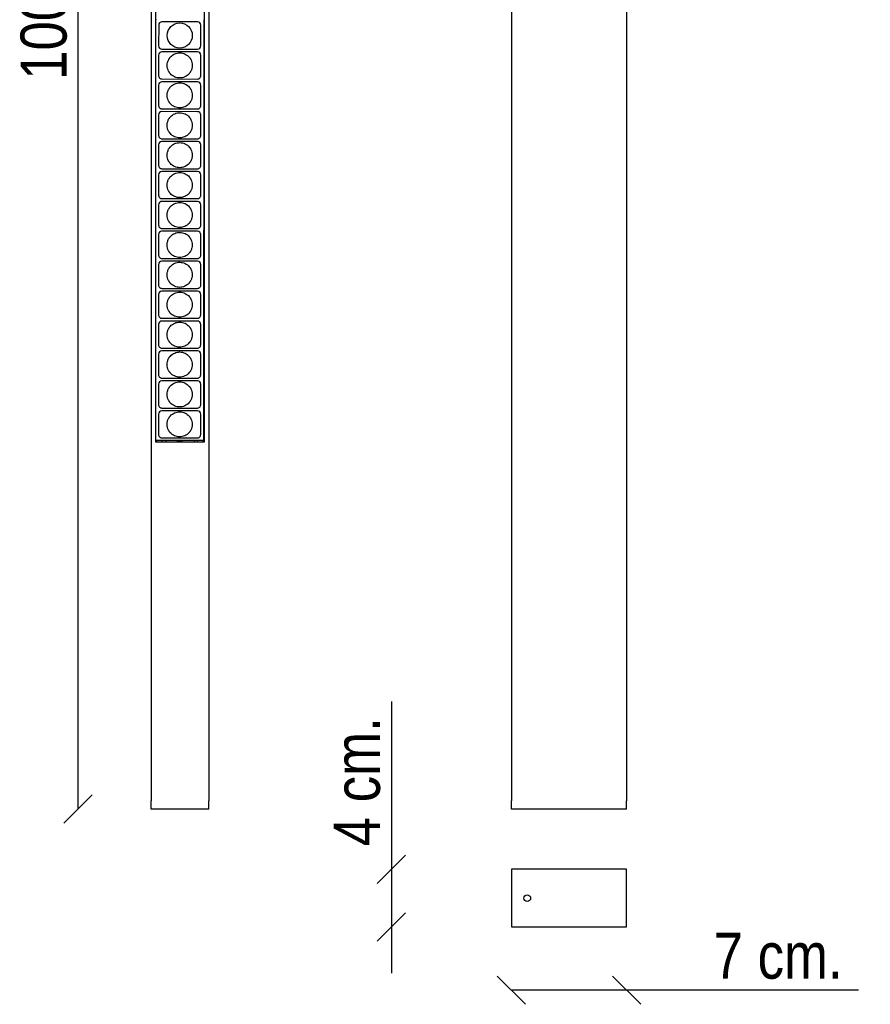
# Model space of a CAD drawing. Header units: millimetres. Extents: x 194 to 711, y 28 to 1155.
# Tile 1 of 3: x 194 to 711, y 28 to 627. Entities that reach past the tile are written whole.
import ezdxf
from ezdxf.enums import TextEntityAlignment as Align

# ---------------------------------------------------------------- set-up
doc = ezdxf.new("R2010")
doc.units = ezdxf.units.MM
for name, color, linetype in [('5641971', 7, 'Continuous'), ('5641977', 7, 'Continuous'), ('5690431', 7, 'Continuous'), ('5692777', 7, 'Continuous'), ('5692780', 7, 'Continuous'), ('5692877', 7, 'Continuous'), ('Default', 7, 'Continuous')]:
    doc.layers.add(name, color=color, linetype=linetype)
doc.styles.add('SEACAD_Arial_Narrow', font='ARIALN.TTF')
doc.dimstyles.new('Croquis', dxfattribs={"dimtxt": 28, "dimasz": 14, "dimexe": 14, "dimexo": 420, "dimgap": 7, "dimtad": 1, "dimdec": 0, "dimlfac": 0.1, "dimdsep": 46, "dimtxsty": 'SEACAD_Arial_Narrow', "dimblk1": '_SE_BACK_SLASH', "dimblk2": '_SE_BACK_SLASH', "dimsah": 1, "dimcen": 14, "dimse1": 1, "dimse2": 1, "dimadec": 0, "dimazin": 0, "dimtfac": 0.5, "dimtdec": 3, "dimtmove": 0, "dimatfit": 3, "dimfxl": 1, "dimarcsym": 0})

# ---------------------------------------------------------------- blocks, each defined once
blk = doc.blocks.new('SE')
at = {"layer": '5641971', "color": 7, "linetype": 'Continuous'}
for p, q in [((273.6, 1141.92), (273.6, 151.92)), ((276.35, 369.92), (276.35, 1141.92)), ((305.85, 1141.92), (305.85, 369.92)), ((308.6, 1141.92), (308.6, 151.92)), ((305.42, 370.95), (305.42, 369.92)), ((305.85, 369.92), (276.35, 369.92)), ((276.79, 369.92), (276.79, 370.88)), ((277.14, 369.92), (277.14, 370.88)), ((305.07, 370.86), (305.07, 369.92))]:
    blk.add_line(p, q, dxfattribs=at)
at = {"layer": '5641977', "color": 7, "linetype": 'Continuous'}
for p, q in [((273.6, 146.92), (273.6, 151.92)), ((308.6, 146.92), (308.6, 151.92)), ((308.6, 146.92), (273.6, 146.92))]:
    blk.add_line(p, q, dxfattribs=at)
at = {"layer": '5690431', "color": 7, "linetype": 'Continuous'}
blk.add_line((301.35, 370.83), (280.45, 370.84), dxfattribs=at)
for points in [[(279.99, 370.87), (280.14, 370.85), (280.3, 370.84), (280.45, 370.84)], [(301.35, 370.83), (301.48, 370.83), (301.61, 370.84), (301.74, 370.86)]]:
    blk.add_open_spline(points, degree=3, dxfattribs=at)
at = {"layer": '5692777', "color": 7, "linetype": 'Continuous'}
for p, q in [((282.56, 370.84), (282.56, 369.92)), ((299.65, 370.83), (299.65, 369.92))]:
    blk.add_line(p, q, dxfattribs=at)
at = {"layer": '5692877', "color": 7, "linetype": 'Continuous'}
for p, q in [((276.35, 379.64), (276.43, 626.54)), ((276.43, 626.54), (276.43, 626.55)), ((278.18, 623.2), (278.17, 610.7)), ((301.78, 625.19), (280.18, 625.19)), ((303.78, 616.94), (303.78, 623.19)), ((305.53, 626.55), (305.45, 371.06)), ((303.77, 610.69), (303.78, 616.94)), ((278.17, 605.02), (278.17, 605.01)), ((278.17, 605.01), (278.17, 592.52)), ((280.17, 608.69), (301.77, 608.69)), ((301.77, 607.01), (280.17, 607.01)), ((303.77, 598.76), (303.77, 605.01)), ((303.77, 592.51), (303.77, 598.76)), ((278.17, 592.52), (278.17, 592.51)), ((278.17, 592.52), (278.17, 592.52)), ((303.77, 592.51), (303.77, 592.51)), ((278.17, 586.84), (278.16, 574.35)), ((278.17, 586.85), (278.17, 586.84)), ((280.17, 590.52), (301.77, 590.51)), ((301.77, 588.83), (280.17, 588.84)), ((303.77, 580.59), (303.77, 586.83)), ((303.76, 574.34), (303.77, 580.59)), ((278.16, 574.35), (278.16, 574.34)), ((278.16, 574.34), (278.16, 574.34)), ((303.76, 574.33), (303.76, 574.34)), ((278.16, 568.67), (278.16, 568.67)), ((278.16, 568.67), (278.16, 556.17)), ((280.16, 572.35), (301.76, 572.34)), ((301.76, 570.66), (280.16, 570.67)), ((303.76, 562.42), (303.76, 568.66)), ((303.76, 556.17), (303.76, 562.42)), ((278.16, 550.49), (278.15, 538)), ((278.16, 556.17), (278.16, 556.17)), ((278.16, 556.17), (278.16, 556.17)), ((278.16, 550.5), (278.16, 550.49)), ((280.16, 554.17), (301.76, 554.17)), ((301.76, 552.49), (280.16, 552.49)), ((303.75, 544.24), (303.76, 550.48)), ((303.76, 556.16), (303.76, 556.17)), ((303.75, 537.99), (303.75, 544.24)), ((278.15, 538), (278.15, 537.99)), ((278.15, 537.99), (278.15, 537.99)), ((280.15, 536), (301.75, 535.99)), ((301.75, 534.31), (280.15, 534.32)), ((303.75, 537.98), (303.75, 537.99)), ((278.15, 532.32), (278.15, 532.32)), ((278.15, 532.32), (278.15, 519.82)), ((303.75, 526.07), (303.75, 532.31)), ((303.75, 519.82), (303.75, 526.07)), ((278.15, 519.82), (278.15, 519.82)), ((278.15, 519.82), (278.15, 519.82)), ((280.15, 517.82), (301.75, 517.82)), ((301.75, 516.14), (280.15, 516.14)), ((303.75, 519.81), (303.75, 519.82)), ((278.15, 514.14), (278.14, 501.65)), ((278.15, 514.15), (278.15, 514.14)), ((303.74, 507.89), (303.75, 514.14)), ((303.74, 501.64), (303.74, 507.89)), ((278.14, 501.65), (278.14, 501.65)), ((278.14, 501.65), (278.14, 501.64)), ((280.14, 499.65), (301.74, 499.64)), ((301.74, 497.96), (280.14, 497.97)), ((303.74, 501.64), (303.74, 501.64)), ((278.14, 495.97), (278.14, 483.48)), ((303.74, 489.72), (303.74, 495.96)), ((303.74, 483.47), (303.74, 489.72)), ((278.14, 483.48), (278.14, 483.47)), ((278.14, 483.47), (278.14, 483.47)), ((301.73, 479.79), (280.13, 479.8)), ((280.14, 481.48), (301.74, 481.47)), ((303.74, 483.46), (303.74, 483.47)), ((278.13, 477.8), (278.13, 465.3)), ((278.13, 477.8), (278.13, 477.8)), ((303.73, 471.54), (303.73, 477.79)), ((303.73, 465.29), (303.73, 471.54)), ((278.13, 465.3), (278.13, 465.3)), ((278.13, 465.3), (278.13, 465.3)), ((280.13, 463.3), (301.73, 463.29)), ((301.73, 461.61), (280.13, 461.62)), ((303.73, 465.29), (303.73, 465.29)), ((278.13, 459.62), (278.12, 447.13)), ((303.73, 453.37), (303.73, 459.61)), ((303.72, 447.12), (303.73, 453.37)), ((278.12, 447.13), (278.12, 447.12)), ((278.12, 447.12), (278.12, 447.12)), ((280.12, 445.13), (301.72, 445.12)), ((301.72, 443.44), (280.12, 443.45)), ((303.72, 447.11), (303.72, 447.12)), ((278.12, 441.45), (278.12, 428.95)), ((303.72, 441.44), (303.72, 441.45)), ((303.72, 435.2), (303.72, 441.44)), ((303.72, 428.95), (303.72, 435.2)), ((278.12, 428.95), (278.12, 428.95)), ((280.12, 426.95), (301.72, 426.95)), ((301.72, 425.27), (280.12, 425.27)), ((303.72, 428.94), (303.72, 428.95)), ((278.12, 423.27), (278.11, 410.78)), ((303.72, 423.27), (303.72, 423.27)), ((303.72, 417.02), (303.72, 423.27)), ((303.71, 410.77), (303.72, 417.02)), ((278.11, 410.78), (278.11, 410.77)), ((280.11, 408.78), (301.71, 408.77)), ((301.71, 407.09), (280.11, 407.1)), ((303.71, 410.77), (303.71, 410.77)), ((278.11, 405.1), (278.11, 392.61)), ((303.71, 405.09), (303.71, 405.1)), ((303.71, 398.85), (303.71, 405.09)), ((303.71, 392.6), (303.71, 398.85)), ((278.11, 392.61), (278.11, 392.6)), ((280.11, 390.6), (301.71, 390.6)), ((301.71, 388.92), (280.11, 388.93)), ((303.71, 392.59), (303.71, 392.6)), ((278.11, 386.93), (278.1, 374.43)), ((303.7, 380.68), (303.71, 386.92)), ((303.71, 386.92), (303.71, 386.93)), ((303.7, 374.43), (303.7, 380.68)), ((280.1, 372.44), (301.7, 372.43)), ((303.7, 374.42), (303.7, 374.43)), ((290.9, 370.87), (276.55, 370.88)), ((289.14, 370.87), (290.9, 370.84)), ((290.9, 370.87), (290.9, 370.86)), ((290.9, 370.84), (292.6, 370.87)), ((305.25, 370.86), (290.9, 370.87)), ((290.9, 370.84), (290.9, 370.86))]:
    blk.add_line(p, q, dxfattribs=at)
blk.add_circle((290.98, 616.94), 7.62, dxfattribs=at)
for centre, start, end in [((280.18, 623.19), 89.98255, 179.98255), ((301.78, 623.19), 359.98255, 89.98255), ((280.17, 610.69), 179.98255, 269.98255), ((301.77, 610.69), 269.98255, 359.98255), ((280.17, 605.01), 89.98255, 179.79918), ((301.77, 605.01), 0.16591, 89.98255), ((301.77, 605.01), 359.98255, 0.16591), ((280.17, 586.84), 89.98255, 179.79918), ((301.77, 586.83), 0.16591, 89.98255), ((301.77, 586.83), 359.98255, 0.16591), ((280.16, 568.67), 89.98255, 179.79918), ((301.76, 568.66), 0.16591, 89.98255), ((301.76, 568.66), 0.10727, 0.16591), ((301.76, 568.66), 359.98255, 0.10727), ((280.16, 550.49), 89.98255, 179.79918), ((301.76, 550.49), 0.16591, 89.98255), ((301.76, 550.49), 359.98255, 0.10277), ((301.76, 550.49), 0.10277, 0.16591), ((280.15, 532.32), 89.98255, 179.79918), ((301.75, 532.31), 0.16591, 89.98255), ((301.75, 532.31), 0.0981, 0.16591), ((301.75, 532.31), 359.98255, 0.0981), ((280.15, 514.14), 89.98255, 179.79918), ((301.75, 514.14), 0.16591, 89.98255), ((301.75, 514.14), 359.98255, 0.16591), ((280.14, 495.97), 89.98255, 179.79918), ((301.74, 495.96), 0.16591, 89.98255), ((280.14, 495.97), 179.79918, 179.98255), ((301.74, 495.96), 359.98255, 0.08809), ((301.74, 495.96), 0.08809, 0.16591), ((280.13, 477.8), 89.98255, 179.79918), ((301.73, 477.79), 0.16591, 89.98255), ((301.73, 477.79), 359.98255, 0.16591), ((280.13, 459.62), 89.98255, 179.79918), ((301.73, 459.61), 0.1659, 89.98255), ((280.13, 459.62), 179.79918, 179.98255), ((301.73, 459.61), 359.98255, 0.07679), ((301.73, 459.61), 0.07679, 0.1659), ((280.12, 441.45), 89.98255, 179.79918), ((301.72, 441.44), 0.16591, 89.98255), ((280.12, 441.45), 179.79918, 179.98255), ((280.12, 423.27), 89.98255, 179.79918), ((301.72, 423.27), 0.16591, 89.98255), ((280.12, 423.27), 179.79918, 179.98255), ((280.11, 405.1), 89.98255, 179.79918), ((301.71, 405.09), 0.16591, 89.98255), ((280.11, 405.1), 179.79918, 179.98255), ((280.11, 386.93), 89.98255, 179.79918), ((301.71, 386.92), 0.16591, 89.98255), ((280.11, 386.93), 179.79918, 179.98255)]:
    blk.add_arc(centre, 2, start, end, dxfattribs=at)
for centre, major_axis, start_param, end_param in [((276.63, 626.55), (-0.105, -0.17), 3.695593, 5.266085), ((276.55, 371.08), (0.105, -0.17), 4.320626, 5.729185), ((305.25, 371.06), (-0.105, 0.17), 2.588201, 4.158693)]:
    blk.add_ellipse(centre, major_axis=major_axis, ratio=0.99966, start_param=start_param, end_param=end_param, dxfattribs=at)
for points, knots in [([(290.97, 606.39), (289.94, 606.39), (288.91, 606.18), (286.97, 605.35), (286.07, 604.71), (285.23, 603.79), (285.13, 603.67), (284.93, 603.43), (284.84, 603.3), (284.66, 603.04), (284.57, 602.91), (284.4, 602.65), (284.33, 602.51), (283.96, 601.82), (283.73, 601.23), (283.42, 600.02), (283.35, 599.39), (283.35, 597.53), (283.65, 596.3), (284.3, 595.07), (284.38, 594.93), (284.54, 594.67), (284.62, 594.54), (284.8, 594.28), (284.89, 594.16), (285.09, 593.92), (285.19, 593.8), (286, 592.89), (286.88, 592.24), (288.83, 591.37), (289.9, 591.14), (292.04, 591.14), (293.1, 591.37), (295.05, 592.24), (295.94, 592.88), (296.75, 593.79), (296.85, 593.91), (297.04, 594.16), (297.14, 594.28), (297.32, 594.53), (297.4, 594.66), (297.56, 594.93), (297.64, 595.07), (298, 595.75), (298.22, 596.33), (298.52, 597.54), (298.6, 598.16), (298.6, 598.77), (298.6, 599.35), (298.53, 599.92), (298.27, 601.04), (298.08, 601.58), (297.76, 602.25), (297.68, 602.39), (297.53, 602.66), (297.45, 602.79), (297.28, 603.06), (297.18, 603.19), (297, 603.44), (296.9, 603.57), (296.1, 604.51), (295.22, 605.19), (293.27, 606.12), (292.2, 606.37), (291.07, 606.39), (291.02, 606.39), (290.97, 606.39)], [0, 0, 0, 0, 0.064269, 0.064269, 0.131531, 0.131531, 0.141314, 0.141314, 0.151097, 0.151097, 0.160879, 0.160879, 0.170662, 0.170662, 0.209587, 0.209587, 0.248512, 0.248512, 0.325896, 0.325896, 0.33562, 0.33562, 0.345344, 0.345344, 0.355069, 0.355069, 0.364793, 0.364793, 0.431653, 0.431653, 0.498512, 0.498512, 0.565372, 0.565372, 0.632231, 0.632231, 0.641955, 0.641955, 0.65168, 0.65168, 0.661404, 0.661404, 0.671128, 0.671128, 0.70982, 0.70982, 0.748512, 0.748512, 0.748512, 0.785931, 0.785931, 0.82335, 0.82335, 0.833133, 0.833133, 0.842916, 0.842916, 0.852699, 0.852699, 0.862482, 0.862482, 0.929744, 0.929744, 0.997006, 0.997006, 1, 1, 1, 1]), ([(278.17, 592.51), (278.17, 592.26), (278.22, 592), (278.42, 591.51), (278.57, 591.29), (278.94, 590.92), (279.16, 590.77), (279.65, 590.57), (279.91, 590.52), (280.17, 590.52)], [0, 0, 0, 0, 0.248469, 0.248469, 0.498979, 0.498979, 0.74949, 0.74949, 1, 1, 1, 1]), ([(301.77, 590.51), (302.03, 590.51), (302.29, 590.57), (302.78, 590.77), (303, 590.91), (303.37, 591.28), (303.52, 591.51), (303.72, 591.99), (303.77, 592.25), (303.77, 592.51)], [0, 0, 0, 0, 0.25051, 0.25051, 0.501021, 0.501021, 0.751531, 0.751531, 1, 1, 1, 1]), ([(290.97, 588.22), (289.94, 588.22), (288.9, 588.01), (286.96, 587.17), (286.06, 586.53), (285.23, 585.62), (285.12, 585.5), (284.93, 585.25), (284.83, 585.13), (284.65, 584.87), (284.56, 584.74), (284.4, 584.47), (284.32, 584.34), (283.95, 583.65), (283.72, 583.06), (283.42, 581.84), (283.34, 581.22), (283.34, 579.36), (283.65, 578.12), (284.3, 576.89), (284.37, 576.76), (284.53, 576.49), (284.62, 576.36), (284.8, 576.11), (284.89, 575.98), (285.08, 575.74), (285.18, 575.62), (286, 574.71), (286.88, 574.07), (288.83, 573.2), (289.9, 572.97), (292.03, 572.97), (293.1, 573.2), (295.05, 574.07), (295.93, 574.71), (296.75, 575.62), (296.85, 575.74), (297.04, 575.98), (297.13, 576.11), (297.31, 576.36), (297.39, 576.49), (297.56, 576.76), (297.63, 576.89), (297.99, 577.57), (298.22, 578.16), (298.52, 579.37), (298.59, 579.98), (298.59, 580.59), (298.59, 581.18), (298.52, 581.75), (298.27, 582.86), (298.08, 583.41), (297.75, 584.08), (297.68, 584.21), (297.52, 584.49), (297.44, 584.62), (297.27, 584.88), (297.18, 585.02), (296.99, 585.27), (296.89, 585.39), (296.09, 586.34), (295.22, 587.01), (293.27, 587.94), (292.19, 588.2), (291.06, 588.22), (291.02, 588.22), (290.97, 588.22)], [0, 0, 0, 0, 0.064269, 0.064269, 0.131531, 0.131531, 0.141314, 0.141314, 0.151097, 0.151097, 0.160879, 0.160879, 0.170662, 0.170662, 0.209587, 0.209587, 0.248512, 0.248512, 0.325896, 0.325896, 0.33562, 0.33562, 0.345344, 0.345344, 0.355069, 0.355069, 0.364793, 0.364793, 0.431653, 0.431653, 0.498512, 0.498512, 0.565372, 0.565372, 0.632231, 0.632231, 0.641955, 0.641955, 0.65168, 0.65168, 0.661404, 0.661404, 0.671128, 0.671128, 0.70982, 0.70982, 0.748512, 0.748512, 0.748512, 0.785931, 0.785931, 0.82335, 0.82335, 0.833133, 0.833133, 0.842916, 0.842916, 0.852699, 0.852699, 0.862482, 0.862482, 0.929744, 0.929744, 0.997006, 0.997006, 1, 1, 1, 1]), ([(278.16, 574.34), (278.16, 574.08), (278.22, 573.82), (278.42, 573.34), (278.56, 573.12), (278.93, 572.75), (279.16, 572.6), (279.64, 572.4), (279.9, 572.35), (280.16, 572.35)], [0, 0, 0, 0, 0.248469, 0.248469, 0.498979, 0.498979, 0.74949, 0.74949, 1, 1, 1, 1]), ([(301.76, 572.34), (302.02, 572.34), (302.29, 572.39), (302.77, 572.59), (302.99, 572.74), (303.36, 573.11), (303.51, 573.33), (303.71, 573.81), (303.76, 574.07), (303.76, 574.33)], [0, 0, 0, 0, 0.25051, 0.25051, 0.501021, 0.501021, 0.751531, 0.751531, 1, 1, 1, 1]), ([(290.96, 570.04), (289.93, 570.04), (288.9, 569.83), (286.96, 569), (286.06, 568.36), (285.22, 567.44), (285.12, 567.32), (284.92, 567.08), (284.83, 566.95), (284.65, 566.7), (284.56, 566.57), (284.39, 566.3), (284.32, 566.16), (283.95, 565.47), (283.72, 564.88), (283.41, 563.67), (283.34, 563.04), (283.33, 561.18), (283.64, 559.95), (284.29, 558.72), (284.37, 558.59), (284.53, 558.32), (284.61, 558.19), (284.79, 557.94), (284.88, 557.81), (285.08, 557.57), (285.18, 557.45), (285.99, 556.54), (286.87, 555.89), (288.82, 555.02), (289.89, 554.79), (292.03, 554.79), (293.09, 555.02), (295.04, 555.89), (295.92, 556.53), (296.74, 557.44), (296.84, 557.56), (297.03, 557.81), (297.13, 557.93), (297.3, 558.19), (297.39, 558.32), (297.55, 558.58), (297.63, 558.72), (297.99, 559.4), (298.21, 559.99), (298.51, 561.19), (298.58, 561.81), (298.58, 562.42), (298.59, 563), (298.52, 563.58), (298.26, 564.69), (298.07, 565.23), (297.75, 565.9), (297.67, 566.04), (297.52, 566.31), (297.44, 566.45), (297.26, 566.71), (297.17, 566.84), (296.99, 567.09), (296.89, 567.22), (296.09, 568.16), (295.21, 568.84), (293.26, 569.77), (292.19, 570.02), (291.06, 570.04), (291.01, 570.04), (290.96, 570.04)], [0, 0, 0, 0, 0.064269, 0.064269, 0.131531, 0.131531, 0.141314, 0.141314, 0.151097, 0.151097, 0.160879, 0.160879, 0.170662, 0.170662, 0.209587, 0.209587, 0.248512, 0.248512, 0.325896, 0.325896, 0.33562, 0.33562, 0.345344, 0.345344, 0.355069, 0.355069, 0.364793, 0.364793, 0.431653, 0.431653, 0.498512, 0.498512, 0.565372, 0.565372, 0.632231, 0.632231, 0.641955, 0.641955, 0.65168, 0.65168, 0.661404, 0.661404, 0.671128, 0.671128, 0.70982, 0.70982, 0.748512, 0.748512, 0.748512, 0.785931, 0.785931, 0.82335, 0.82335, 0.833133, 0.833133, 0.842916, 0.842916, 0.852699, 0.852699, 0.862482, 0.862482, 0.929744, 0.929744, 0.997006, 0.997006, 1, 1, 1, 1]), ([(278.16, 556.17), (278.16, 555.91), (278.21, 555.65), (278.41, 555.17), (278.56, 554.94), (278.93, 554.57), (279.15, 554.43), (279.63, 554.22), (279.9, 554.17), (280.16, 554.17)], [0, 0, 0, 0, 0.248469, 0.248469, 0.498979, 0.498979, 0.74949, 0.74949, 1, 1, 1, 1]), ([(290.96, 551.87), (289.92, 551.87), (288.89, 551.66), (286.95, 550.82), (286.05, 550.18), (285.22, 549.27), (285.11, 549.15), (284.92, 548.9), (284.82, 548.78), (284.64, 548.52), (284.55, 548.39), (284.39, 548.12), (284.31, 547.99), (283.94, 547.3), (283.71, 546.71), (283.41, 545.5), (283.33, 544.87), (283.33, 543.01), (283.63, 541.78), (284.28, 540.55), (284.36, 540.41), (284.52, 540.15), (284.61, 540.02), (284.79, 539.76), (284.88, 539.64), (285.07, 539.39), (285.17, 539.27), (285.99, 538.36), (286.87, 537.72), (288.82, 536.85), (289.88, 536.62), (292.02, 536.62), (293.09, 536.85), (295.04, 537.72), (295.92, 538.36), (296.74, 539.27), (296.84, 539.39), (297.03, 539.63), (297.12, 539.76), (297.3, 540.01), (297.38, 540.14), (297.55, 540.41), (297.62, 540.54), (297.98, 541.23), (298.21, 541.81), (298.51, 543.02), (298.58, 543.64), (298.58, 544.24), (298.58, 544.83), (298.51, 545.4), (298.26, 546.52), (298.07, 547.06), (297.74, 547.73), (297.67, 547.86), (297.51, 548.14), (297.43, 548.27), (297.26, 548.54), (297.17, 548.67), (296.98, 548.92), (296.88, 549.04), (296.08, 549.99), (295.21, 550.66), (293.26, 551.59), (292.18, 551.85), (291.05, 551.87), (291, 551.87), (290.96, 551.87)], [0, 0, 0, 0, 0.064269, 0.064269, 0.131531, 0.131531, 0.141314, 0.141314, 0.151097, 0.151097, 0.160879, 0.160879, 0.170662, 0.170662, 0.209587, 0.209587, 0.248512, 0.248512, 0.325896, 0.325896, 0.33562, 0.33562, 0.345344, 0.345344, 0.355069, 0.355069, 0.364793, 0.364793, 0.431653, 0.431653, 0.498512, 0.498512, 0.565372, 0.565372, 0.632231, 0.632231, 0.641955, 0.641955, 0.65168, 0.65168, 0.661404, 0.661404, 0.671128, 0.671128, 0.70982, 0.70982, 0.748512, 0.748512, 0.748512, 0.785931, 0.785931, 0.82335, 0.82335, 0.833133, 0.833133, 0.842916, 0.842916, 0.852699, 0.852699, 0.862482, 0.862482, 0.929744, 0.929744, 0.997006, 0.997006, 1, 1, 1, 1]), ([(301.76, 554.17), (302.02, 554.17), (302.28, 554.22), (302.76, 554.42), (302.99, 554.57), (303.36, 554.94), (303.51, 555.16), (303.71, 555.64), (303.76, 555.9), (303.76, 556.16)], [0, 0, 0, 0, 0.25051, 0.25051, 0.501021, 0.501021, 0.751531, 0.751531, 1, 1, 1, 1]), ([(278.15, 537.99), (278.15, 537.73), (278.21, 537.47), (278.4, 536.99), (278.55, 536.77), (278.92, 536.4), (279.14, 536.25), (279.63, 536.05), (279.89, 536), (280.15, 536)], [0, 0, 0, 0, 0.248469, 0.248469, 0.498979, 0.498979, 0.74949, 0.74949, 1, 1, 1, 1]), ([(290.95, 533.7), (289.92, 533.7), (288.89, 533.48), (286.95, 532.65), (286.05, 532.01), (285.21, 531.09), (285.11, 530.98), (284.91, 530.73), (284.82, 530.6), (284.63, 530.35), (284.55, 530.22), (284.38, 529.95), (284.3, 529.81), (283.93, 529.12), (283.71, 528.54), (283.4, 527.32), (283.32, 526.7), (283.32, 524.83), (283.63, 523.6), (284.28, 522.37), (284.36, 522.24), (284.52, 521.97), (284.6, 521.84), (284.78, 521.59), (284.87, 521.46), (285.06, 521.22), (285.16, 521.1), (285.98, 520.19), (286.86, 519.55), (288.81, 518.67), (289.88, 518.45), (292.01, 518.45), (293.08, 518.67), (295.03, 519.54), (295.91, 520.19), (296.73, 521.1), (296.83, 521.22), (297.02, 521.46), (297.12, 521.58), (297.29, 521.84), (297.38, 521.97), (297.54, 522.23), (297.62, 522.37), (297.98, 523.05), (298.2, 523.64), (298.5, 524.84), (298.57, 525.46), (298.57, 526.07), (298.57, 526.66), (298.51, 527.23), (298.25, 528.34), (298.06, 528.88), (297.73, 529.55), (297.66, 529.69), (297.51, 529.96), (297.43, 530.1), (297.25, 530.36), (297.16, 530.49), (296.97, 530.75), (296.88, 530.87), (296.08, 531.82), (295.2, 532.49), (293.25, 533.42), (292.18, 533.67), (291.05, 533.7), (291, 533.7), (290.95, 533.7)], [0, 0, 0, 0, 0.064269, 0.064269, 0.131531, 0.131531, 0.141314, 0.141314, 0.151097, 0.151097, 0.160879, 0.160879, 0.170662, 0.170662, 0.209587, 0.209587, 0.248512, 0.248512, 0.325896, 0.325896, 0.33562, 0.33562, 0.345344, 0.345344, 0.355069, 0.355069, 0.364793, 0.364793, 0.431653, 0.431653, 0.498512, 0.498512, 0.565372, 0.565372, 0.632231, 0.632231, 0.641955, 0.641955, 0.65168, 0.65168, 0.661404, 0.661404, 0.671128, 0.671128, 0.70982, 0.70982, 0.748512, 0.748512, 0.748512, 0.785931, 0.785931, 0.82335, 0.82335, 0.833133, 0.833133, 0.842916, 0.842916, 0.852699, 0.852699, 0.862482, 0.862482, 0.929744, 0.929744, 0.997006, 0.997006, 1, 1, 1, 1]), ([(301.75, 535.99), (302.01, 535.99), (302.28, 536.04), (302.76, 536.24), (302.98, 536.39), (303.35, 536.76), (303.5, 536.98), (303.7, 537.47), (303.75, 537.72), (303.75, 537.98)], [0, 0, 0, 0, 0.25051, 0.25051, 0.501021, 0.501021, 0.751531, 0.751531, 1, 1, 1, 1]), ([(278.15, 519.82), (278.15, 519.56), (278.2, 519.3), (278.4, 518.82), (278.55, 518.6), (278.92, 518.23), (279.14, 518.08), (279.62, 517.88), (279.88, 517.82), (280.15, 517.82)], [0, 0, 0, 0, 0.248469, 0.248469, 0.498979, 0.498979, 0.74949, 0.74949, 1, 1, 1, 1]), ([(290.95, 515.52), (289.91, 515.52), (288.88, 515.31), (286.94, 514.48), (286.04, 513.83), (285.21, 512.92), (285.1, 512.8), (284.91, 512.56), (284.81, 512.43), (284.63, 512.17), (284.54, 512.04), (284.38, 511.78), (284.3, 511.64), (283.93, 510.95), (283.7, 510.36), (283.4, 509.15), (283.32, 508.52), (283.32, 506.66), (283.62, 505.43), (284.27, 504.2), (284.35, 504.06), (284.51, 503.8), (284.6, 503.67), (284.77, 503.41), (284.87, 503.29), (285.06, 503.04), (285.16, 502.93), (285.98, 502.01), (286.86, 501.37), (288.81, 500.5), (289.87, 500.27), (292.01, 500.27), (293.08, 500.5), (295.03, 501.37), (295.91, 502.01), (296.72, 502.92), (296.82, 503.04), (297.02, 503.28), (297.11, 503.41), (297.29, 503.66), (297.37, 503.79), (297.53, 504.06), (297.61, 504.19), (297.97, 504.88), (298.2, 505.46), (298.49, 506.67), (298.57, 507.29), (298.57, 507.89), (298.57, 508.48), (298.5, 509.05), (298.24, 510.17), (298.05, 510.71), (297.73, 511.38), (297.66, 511.52), (297.5, 511.79), (297.42, 511.92), (297.25, 512.19), (297.16, 512.32), (296.97, 512.57), (296.87, 512.7), (296.07, 513.64), (295.2, 514.32), (293.25, 515.25), (292.17, 515.5), (291.04, 515.52), (290.99, 515.52), (290.95, 515.52)], [0, 0, 0, 0, 0.064269, 0.064269, 0.131531, 0.131531, 0.141314, 0.141314, 0.151097, 0.151097, 0.160879, 0.160879, 0.170662, 0.170662, 0.209587, 0.209587, 0.248512, 0.248512, 0.325896, 0.325896, 0.33562, 0.33562, 0.345344, 0.345344, 0.355069, 0.355069, 0.364793, 0.364793, 0.431653, 0.431653, 0.498512, 0.498512, 0.565372, 0.565372, 0.632231, 0.632231, 0.641955, 0.641955, 0.65168, 0.65168, 0.661404, 0.661404, 0.671128, 0.671128, 0.70982, 0.70982, 0.748512, 0.748512, 0.748512, 0.785931, 0.785931, 0.82335, 0.82335, 0.833133, 0.833133, 0.842916, 0.842916, 0.852699, 0.852699, 0.862482, 0.862482, 0.929744, 0.929744, 0.997006, 0.997006, 1, 1, 1, 1]), ([(301.75, 517.82), (302.01, 517.82), (302.27, 517.87), (302.75, 518.07), (302.98, 518.22), (303.35, 518.59), (303.49, 518.81), (303.69, 519.29), (303.75, 519.55), (303.75, 519.81)], [0, 0, 0, 0, 0.25051, 0.25051, 0.501021, 0.501021, 0.751531, 0.751531, 1, 1, 1, 1]), ([(278.14, 501.64), (278.14, 501.38), (278.19, 501.13), (278.39, 500.64), (278.54, 500.42), (278.91, 500.05), (279.13, 499.9), (279.62, 499.7), (279.88, 499.65), (280.14, 499.65)], [0, 0, 0, 0, 0.248469, 0.248469, 0.498979, 0.498979, 0.74949, 0.74949, 1, 1, 1, 1]), ([(290.94, 497.35), (289.91, 497.35), (288.88, 497.14), (286.93, 496.3), (286.03, 495.66), (285.2, 494.75), (285.1, 494.63), (284.9, 494.38), (284.81, 494.26), (284.62, 494), (284.54, 493.87), (284.37, 493.6), (284.29, 493.47), (283.92, 492.78), (283.7, 492.19), (283.39, 490.97), (283.31, 490.35), (283.31, 488.49), (283.62, 487.25), (284.27, 486.02), (284.34, 485.89), (284.51, 485.62), (284.59, 485.49), (284.77, 485.24), (284.86, 485.11), (285.05, 484.87), (285.15, 484.75), (285.97, 483.84), (286.85, 483.2), (288.8, 482.33), (289.87, 482.1), (292, 482.1), (293.07, 482.32), (295.02, 483.19), (295.9, 483.84), (296.72, 484.75), (296.82, 484.87), (297.01, 485.11), (297.1, 485.23), (297.28, 485.49), (297.37, 485.62), (297.53, 485.89), (297.61, 486.02), (297.97, 486.7), (298.19, 487.29), (298.49, 488.49), (298.56, 489.11), (298.56, 489.72), (298.56, 490.31), (298.5, 490.88), (298.24, 491.99), (298.05, 492.54), (297.72, 493.2), (297.65, 493.34), (297.5, 493.61), (297.41, 493.75), (297.24, 494.01), (297.15, 494.14), (296.96, 494.4), (296.86, 494.52), (296.07, 495.47), (295.19, 496.14), (293.24, 497.07), (292.16, 497.33), (291.04, 497.35), (290.99, 497.35), (290.94, 497.35)], [0, 0, 0, 0, 0.064269, 0.064269, 0.131531, 0.131531, 0.141314, 0.141314, 0.151097, 0.151097, 0.160879, 0.160879, 0.170662, 0.170662, 0.209587, 0.209587, 0.248512, 0.248512, 0.325896, 0.325896, 0.33562, 0.33562, 0.345344, 0.345344, 0.355069, 0.355069, 0.364793, 0.364793, 0.431653, 0.431653, 0.498512, 0.498512, 0.565372, 0.565372, 0.632231, 0.632231, 0.641955, 0.641955, 0.65168, 0.65168, 0.661404, 0.661404, 0.671128, 0.671128, 0.70982, 0.70982, 0.748512, 0.748512, 0.748512, 0.785931, 0.785931, 0.82335, 0.82335, 0.833133, 0.833133, 0.842916, 0.842916, 0.852699, 0.852699, 0.862482, 0.862482, 0.929744, 0.929744, 0.997006, 0.997006, 1, 1, 1, 1]), ([(301.74, 499.64), (302, 499.64), (302.26, 499.7), (302.75, 499.9), (302.97, 500.04), (303.34, 500.41), (303.49, 500.64), (303.69, 501.12), (303.74, 501.38), (303.74, 501.64)], [0, 0, 0, 0, 0.25051, 0.25051, 0.501021, 0.501021, 0.751531, 0.751531, 1, 1, 1, 1]), ([(278.14, 483.47), (278.14, 483.21), (278.19, 482.95), (278.39, 482.47), (278.54, 482.25), (278.91, 481.88), (279.13, 481.73), (279.61, 481.53), (279.87, 481.48), (280.14, 481.48)], [0, 0, 0, 0, 0.248469, 0.248469, 0.498979, 0.498979, 0.74949, 0.74949, 1, 1, 1, 1]), ([(290.93, 479.17), (289.9, 479.17), (288.87, 478.96), (286.93, 478.13), (286.03, 477.49), (285.19, 476.57), (285.09, 476.45), (284.89, 476.21), (284.8, 476.08), (284.62, 475.83), (284.53, 475.69), (284.37, 475.43), (284.29, 475.29), (283.92, 474.6), (283.69, 474.01), (283.38, 472.8), (283.31, 472.17), (283.31, 470.31), (283.61, 469.08), (284.26, 467.85), (284.34, 467.71), (284.5, 467.45), (284.59, 467.32), (284.76, 467.06), (284.86, 466.94), (285.05, 466.7), (285.15, 466.58), (285.96, 465.67), (286.85, 465.02), (288.8, 464.15), (289.86, 463.92), (292, 463.92), (293.06, 464.15), (295.01, 465.02), (295.9, 465.66), (296.71, 466.57), (296.81, 466.69), (297.01, 466.94), (297.1, 467.06), (297.28, 467.32), (297.36, 467.45), (297.52, 467.71), (297.6, 467.85), (297.96, 468.53), (298.19, 469.12), (298.48, 470.32), (298.56, 470.94), (298.56, 471.55), (298.56, 472.13), (298.49, 472.7), (298.23, 473.82), (298.04, 474.36), (297.72, 475.03), (297.65, 475.17), (297.49, 475.44), (297.41, 475.58), (297.24, 475.84), (297.15, 475.97), (296.96, 476.22), (296.86, 476.35), (296.06, 477.29), (295.19, 477.97), (293.23, 478.9), (292.16, 479.15), (291.03, 479.17), (290.98, 479.17), (290.93, 479.17)], [0, 0, 0, 0, 0.064269, 0.064269, 0.131531, 0.131531, 0.141314, 0.141314, 0.151097, 0.151097, 0.160879, 0.160879, 0.170662, 0.170662, 0.209587, 0.209587, 0.248512, 0.248512, 0.325896, 0.325896, 0.33562, 0.33562, 0.345344, 0.345344, 0.355069, 0.355069, 0.364793, 0.364793, 0.431653, 0.431653, 0.498512, 0.498512, 0.565372, 0.565372, 0.632231, 0.632231, 0.641955, 0.641955, 0.65168, 0.65168, 0.661404, 0.661404, 0.671128, 0.671128, 0.70982, 0.70982, 0.748512, 0.748512, 0.748512, 0.785931, 0.785931, 0.82335, 0.82335, 0.833133, 0.833133, 0.842916, 0.842916, 0.852699, 0.852699, 0.862482, 0.862482, 0.929744, 0.929744, 0.997006, 0.997006, 1, 1, 1, 1]), ([(301.74, 481.47), (302, 481.47), (302.26, 481.52), (302.74, 481.72), (302.96, 481.87), (303.33, 482.24), (303.48, 482.46), (303.68, 482.94), (303.73, 483.2), (303.74, 483.46)], [0, 0, 0, 0, 0.25051, 0.25051, 0.501021, 0.501021, 0.751531, 0.751531, 1, 1, 1, 1]), ([(278.13, 465.3), (278.13, 465.04), (278.18, 464.78), (278.38, 464.29), (278.53, 464.07), (278.9, 463.7), (279.12, 463.55), (279.61, 463.35), (279.87, 463.3), (280.13, 463.3)], [0, 0, 0, 0, 0.248469, 0.248469, 0.498979, 0.498979, 0.74949, 0.74949, 1, 1, 1, 1]), ([(290.93, 461), (289.9, 461), (288.86, 460.79), (286.92, 459.95), (286.02, 459.31), (285.19, 458.4), (285.09, 458.28), (284.89, 458.03), (284.79, 457.91), (284.61, 457.65), (284.53, 457.52), (284.36, 457.25), (284.28, 457.12), (283.91, 456.43), (283.68, 455.84), (283.38, 454.63), (283.3, 454), (283.3, 452.14), (283.61, 450.91), (284.26, 449.68), (284.33, 449.54), (284.5, 449.28), (284.58, 449.15), (284.76, 448.89), (284.85, 448.77), (285.04, 448.52), (285.14, 448.4), (285.96, 447.49), (286.84, 446.85), (288.79, 445.98), (289.86, 445.75), (291.99, 445.75), (293.06, 445.98), (295.01, 446.85), (295.89, 447.49), (296.71, 448.4), (296.81, 448.52), (297, 448.76), (297.09, 448.89), (297.27, 449.14), (297.36, 449.27), (297.52, 449.54), (297.59, 449.67), (297.96, 450.36), (298.18, 450.94), (298.48, 452.15), (298.55, 452.76), (298.55, 453.37), (298.55, 453.96), (298.49, 454.53), (298.23, 455.64), (298.04, 456.19), (297.71, 456.86), (297.64, 456.99), (297.49, 457.27), (297.4, 457.4), (297.23, 457.67), (297.14, 457.8), (296.95, 458.05), (296.85, 458.17), (296.06, 459.12), (295.18, 459.79), (293.23, 460.72), (292.15, 460.98), (291.03, 461), (290.98, 461), (290.93, 461)], [0, 0, 0, 0, 0.064269, 0.064269, 0.131531, 0.131531, 0.141314, 0.141314, 0.151097, 0.151097, 0.160879, 0.160879, 0.170662, 0.170662, 0.209587, 0.209587, 0.248512, 0.248512, 0.325896, 0.325896, 0.33562, 0.33562, 0.345344, 0.345344, 0.355069, 0.355069, 0.364793, 0.364793, 0.431653, 0.431653, 0.498512, 0.498512, 0.565372, 0.565372, 0.632231, 0.632231, 0.641955, 0.641955, 0.65168, 0.65168, 0.661404, 0.661404, 0.671128, 0.671128, 0.70982, 0.70982, 0.748512, 0.748512, 0.748512, 0.785931, 0.785931, 0.82335, 0.82335, 0.833133, 0.833133, 0.842916, 0.842916, 0.852699, 0.852699, 0.862482, 0.862482, 0.929744, 0.929744, 0.997006, 0.997006, 1, 1, 1, 1]), ([(301.73, 463.29), (301.99, 463.29), (302.25, 463.35), (302.74, 463.55), (302.96, 463.7), (303.33, 464.07), (303.48, 464.29), (303.68, 464.77), (303.73, 465.03), (303.73, 465.29)], [0, 0, 0, 0, 0.25051, 0.25051, 0.501021, 0.501021, 0.751531, 0.751531, 1, 1, 1, 1]), ([(278.12, 447.12), (278.13, 446.86), (278.18, 446.6), (278.38, 446.12), (278.53, 445.9), (278.9, 445.53), (279.12, 445.38), (279.6, 445.18), (279.86, 445.13), (280.12, 445.13)], [0, 0, 0, 0, 0.248469, 0.248469, 0.498979, 0.498979, 0.74949, 0.74949, 1, 1, 1, 1]), ([(290.92, 442.82), (289.89, 442.82), (288.86, 442.61), (286.92, 441.78), (286.02, 441.14), (285.18, 440.22), (285.08, 440.1), (284.88, 439.86), (284.79, 439.73), (284.61, 439.48), (284.52, 439.35), (284.35, 439.08), (284.28, 438.94), (283.91, 438.25), (283.68, 437.67), (283.37, 436.45), (283.3, 435.83), (283.3, 433.96), (283.6, 432.73), (284.25, 431.5), (284.33, 431.37), (284.49, 431.1), (284.57, 430.97), (284.75, 430.72), (284.84, 430.59), (285.04, 430.35), (285.14, 430.23), (285.95, 429.32), (286.83, 428.67), (288.78, 427.8), (289.85, 427.58), (291.99, 427.57), (293.05, 427.8), (295, 428.67), (295.89, 429.31), (296.7, 430.23), (296.8, 430.34), (297, 430.59), (297.09, 430.71), (297.27, 430.97), (297.35, 431.1), (297.51, 431.36), (297.59, 431.5), (297.95, 432.18), (298.17, 432.77), (298.47, 433.97), (298.55, 434.59), (298.55, 435.2), (298.55, 435.79), (298.48, 436.36), (298.22, 437.47), (298.03, 438.01), (297.71, 438.68), (297.63, 438.82), (297.48, 439.09), (297.4, 439.23), (297.23, 439.49), (297.14, 439.62), (296.95, 439.88), (296.85, 440), (296.05, 440.95), (295.17, 441.62), (293.22, 442.55), (292.15, 442.8), (291.02, 442.82), (290.97, 442.82), (290.92, 442.82)], [0, 0, 0, 0, 0.064269, 0.064269, 0.131531, 0.131531, 0.141314, 0.141314, 0.151097, 0.151097, 0.160879, 0.160879, 0.170662, 0.170662, 0.209587, 0.209587, 0.248512, 0.248512, 0.325896, 0.325896, 0.33562, 0.33562, 0.345344, 0.345344, 0.355069, 0.355069, 0.364793, 0.364793, 0.431653, 0.431653, 0.498512, 0.498512, 0.565372, 0.565372, 0.632231, 0.632231, 0.641955, 0.641955, 0.65168, 0.65168, 0.661404, 0.661404, 0.671128, 0.671128, 0.70982, 0.70982, 0.748512, 0.748512, 0.748512, 0.785931, 0.785931, 0.82335, 0.82335, 0.833133, 0.833133, 0.842916, 0.842916, 0.852699, 0.852699, 0.862482, 0.862482, 0.929744, 0.929744, 0.997006, 0.997006, 1, 1, 1, 1]), ([(301.72, 445.12), (301.99, 445.12), (302.25, 445.17), (302.73, 445.37), (302.95, 445.52), (303.32, 445.89), (303.47, 446.11), (303.67, 446.59), (303.72, 446.85), (303.72, 447.11)], [0, 0, 0, 0, 0.25051, 0.25051, 0.501021, 0.501021, 0.751531, 0.751531, 1, 1, 1, 1]), ([(278.12, 428.95), (278.12, 428.69), (278.17, 428.43), (278.37, 427.95), (278.52, 427.72), (278.89, 427.35), (279.11, 427.21), (279.6, 427.01), (279.86, 426.95), (280.12, 426.95)], [0, 0, 0, 0, 0.248469, 0.248469, 0.498979, 0.498979, 0.74949, 0.74949, 1, 1, 1, 1]), ([(301.72, 426.95), (301.98, 426.95), (302.24, 427), (302.73, 427.2), (302.95, 427.35), (303.32, 427.72), (303.47, 427.94), (303.67, 428.42), (303.72, 428.68), (303.72, 428.94)], [0, 0, 0, 0, 0.25051, 0.25051, 0.501021, 0.501021, 0.751531, 0.751531, 1, 1, 1, 1]), ([(290.92, 424.65), (289.89, 424.65), (288.85, 424.44), (286.91, 423.6), (286.01, 422.96), (285.18, 422.05), (285.08, 421.93), (284.88, 421.69), (284.78, 421.56), (284.6, 421.3), (284.51, 421.17), (284.35, 420.91), (284.27, 420.77), (283.9, 420.08), (283.67, 419.49), (283.37, 418.28), (283.29, 417.65), (283.29, 415.79), (283.6, 414.56), (284.25, 413.33), (284.32, 413.19), (284.48, 412.93), (284.57, 412.8), (284.75, 412.54), (284.84, 412.42), (285.03, 412.17), (285.13, 412.05), (285.95, 411.14), (286.83, 410.5), (288.78, 409.63), (289.85, 409.4), (291.98, 409.4), (293.05, 409.63), (295, 410.5), (295.88, 411.14), (296.7, 412.05), (296.8, 412.17), (296.99, 412.41), (297.08, 412.54), (297.26, 412.79), (297.34, 412.92), (297.51, 413.19), (297.58, 413.32), (297.94, 414.01), (298.17, 414.59), (298.47, 415.8), (298.54, 416.42), (298.54, 417.02), (298.54, 417.61), (298.47, 418.18), (298.22, 419.3), (298.03, 419.84), (297.7, 420.51), (297.63, 420.65), (297.47, 420.92), (297.39, 421.05), (297.22, 421.32), (297.13, 421.45), (296.94, 421.7), (296.84, 421.83), (296.04, 422.77), (295.17, 423.45), (293.22, 424.37), (292.14, 424.63), (291.01, 424.65), (290.97, 424.65), (290.92, 424.65)], [0, 0, 0, 0, 0.064269, 0.064269, 0.131531, 0.131531, 0.141314, 0.141314, 0.151097, 0.151097, 0.160879, 0.160879, 0.170662, 0.170662, 0.209587, 0.209587, 0.248512, 0.248512, 0.325896, 0.325896, 0.33562, 0.33562, 0.345344, 0.345344, 0.355069, 0.355069, 0.364793, 0.364793, 0.431653, 0.431653, 0.498512, 0.498512, 0.565372, 0.565372, 0.632231, 0.632231, 0.641955, 0.641955, 0.65168, 0.65168, 0.661404, 0.661404, 0.671128, 0.671128, 0.70982, 0.70982, 0.748512, 0.748512, 0.748512, 0.785931, 0.785931, 0.82335, 0.82335, 0.833133, 0.833133, 0.842916, 0.842916, 0.852699, 0.852699, 0.862482, 0.862482, 0.929744, 0.929744, 0.997006, 0.997006, 1, 1, 1, 1]), ([(278.11, 410.77), (278.11, 410.51), (278.17, 410.25), (278.37, 409.77), (278.51, 409.55), (278.88, 409.18), (279.11, 409.03), (279.59, 408.83), (279.85, 408.78), (280.11, 408.78)], [0, 0, 0, 0, 0.248469, 0.248469, 0.498979, 0.498979, 0.74949, 0.74949, 1, 1, 1, 1]), ([(301.71, 408.77), (301.97, 408.77), (302.24, 408.82), (302.72, 409.02), (302.94, 409.17), (303.31, 409.54), (303.46, 409.76), (303.66, 410.25), (303.71, 410.51), (303.71, 410.77)], [0, 0, 0, 0, 0.25051, 0.25051, 0.501021, 0.501021, 0.751531, 0.751531, 1, 1, 1, 1]), ([(290.91, 406.48), (289.88, 406.48), (288.85, 406.26), (286.91, 405.43), (286.01, 404.79), (285.17, 403.88), (285.07, 403.76), (284.87, 403.51), (284.78, 403.39), (284.6, 403.13), (284.51, 403), (284.34, 402.73), (284.27, 402.59), (283.9, 401.91), (283.67, 401.32), (283.36, 400.1), (283.29, 399.48), (283.28, 397.61), (283.59, 396.38), (284.24, 395.15), (284.32, 395.02), (284.48, 394.75), (284.56, 394.62), (284.74, 394.37), (284.83, 394.24), (285.03, 394), (285.13, 393.88), (285.94, 392.97), (286.82, 392.33), (288.77, 391.45), (289.84, 391.23), (291.98, 391.23), (293.04, 391.45), (294.99, 392.32), (295.87, 392.97), (296.69, 393.88), (296.79, 394), (296.98, 394.24), (297.08, 394.36), (297.25, 394.62), (297.34, 394.75), (297.5, 395.01), (297.58, 395.15), (297.94, 395.83), (298.16, 396.42), (298.46, 397.62), (298.53, 398.24), (298.54, 398.85), (298.54, 399.44), (298.47, 400.01), (298.21, 401.12), (298.02, 401.67), (297.7, 402.33), (297.62, 402.47), (297.47, 402.74), (297.39, 402.88), (297.21, 403.14), (297.12, 403.27), (296.94, 403.53), (296.84, 403.65), (296.04, 404.6), (295.16, 405.27), (293.21, 406.2), (292.14, 406.45), (291.01, 406.48), (290.96, 406.48), (290.91, 406.48)], [0, 0, 0, 0, 0.064269, 0.064269, 0.131531, 0.131531, 0.141314, 0.141314, 0.151097, 0.151097, 0.160879, 0.160879, 0.170662, 0.170662, 0.209587, 0.209587, 0.248512, 0.248512, 0.325896, 0.325896, 0.33562, 0.33562, 0.345344, 0.345344, 0.355069, 0.355069, 0.364793, 0.364793, 0.431653, 0.431653, 0.498512, 0.498512, 0.565372, 0.565372, 0.632231, 0.632231, 0.641955, 0.641955, 0.65168, 0.65168, 0.661404, 0.661404, 0.671128, 0.671128, 0.70982, 0.70982, 0.748512, 0.748512, 0.748512, 0.785931, 0.785931, 0.82335, 0.82335, 0.833133, 0.833133, 0.842916, 0.842916, 0.852699, 0.852699, 0.862482, 0.862482, 0.929744, 0.929744, 0.997006, 0.997006, 1, 1, 1, 1]), ([(278.11, 392.6), (278.11, 392.34), (278.16, 392.08), (278.36, 391.6), (278.51, 391.38), (278.88, 391.01), (279.1, 390.86), (279.58, 390.66), (279.85, 390.6), (280.11, 390.6)], [0, 0, 0, 0, 0.248469, 0.248469, 0.498979, 0.498979, 0.74949, 0.74949, 1, 1, 1, 1]), ([(301.71, 390.6), (301.97, 390.6), (302.23, 390.65), (302.71, 390.85), (302.94, 391), (303.31, 391.37), (303.46, 391.59), (303.66, 392.07), (303.71, 392.33), (303.71, 392.59)], [0, 0, 0, 0, 0.25051, 0.25051, 0.501021, 0.501021, 0.751531, 0.751531, 1, 1, 1, 1]), ([(290.91, 388.31), (289.87, 388.31), (288.84, 388.1), (286.9, 387.26), (286, 386.62), (285.17, 385.71), (285.06, 385.59), (284.87, 385.34), (284.77, 385.22), (284.59, 384.96), (284.5, 384.83), (284.34, 384.56), (284.26, 384.43), (283.89, 383.74), (283.66, 383.15), (283.36, 381.93), (283.28, 381.31), (283.28, 379.45), (283.59, 378.22), (284.23, 376.98), (284.31, 376.85), (284.47, 376.58), (284.56, 376.45), (284.74, 376.2), (284.83, 376.07), (285.02, 375.83), (285.12, 375.71), (285.94, 374.8), (286.82, 374.16), (288.77, 373.29), (289.83, 373.06), (291.97, 373.06), (293.04, 373.29), (294.99, 374.16), (295.87, 374.8), (296.69, 375.71), (296.79, 375.83), (296.98, 376.07), (297.07, 376.2), (297.25, 376.45), (297.33, 376.58), (297.5, 376.85), (297.57, 376.98), (297.93, 377.66), (298.16, 378.25), (298.46, 379.46), (298.53, 380.07), (298.53, 380.68), (298.53, 381.27), (298.46, 381.84), (298.21, 382.95), (298.02, 383.5), (297.69, 384.17), (297.62, 384.3), (297.46, 384.58), (297.38, 384.71), (297.21, 384.98), (297.12, 385.11), (296.93, 385.36), (296.83, 385.48), (296.03, 386.43), (295.16, 387.1), (293.21, 388.03), (292.13, 388.29), (291, 388.31), (290.95, 388.31), (290.91, 388.31)], [0, 0, 0, 0, 0.064269, 0.064269, 0.131531, 0.131531, 0.141314, 0.141314, 0.151097, 0.151097, 0.160879, 0.160879, 0.170662, 0.170662, 0.209587, 0.209587, 0.248512, 0.248512, 0.325896, 0.325896, 0.33562, 0.33562, 0.345344, 0.345344, 0.355069, 0.355069, 0.364793, 0.364793, 0.431653, 0.431653, 0.498512, 0.498512, 0.565372, 0.565372, 0.632231, 0.632231, 0.641955, 0.641955, 0.65168, 0.65168, 0.661404, 0.661404, 0.671128, 0.671128, 0.70982, 0.70982, 0.748512, 0.748512, 0.748512, 0.785931, 0.785931, 0.82335, 0.82335, 0.833133, 0.833133, 0.842916, 0.842916, 0.852699, 0.852699, 0.862482, 0.862482, 0.929744, 0.929744, 0.997006, 0.997006, 1, 1, 1, 1]), ([(278.1, 374.43), (278.1, 374.17), (278.16, 373.91), (278.35, 373.43), (278.5, 373.21), (278.87, 372.84), (279.09, 372.69), (279.58, 372.49), (279.84, 372.44), (280.1, 372.44)], [0, 0, 0, 0, 0.248469, 0.248469, 0.498979, 0.498979, 0.74949, 0.74949, 1, 1, 1, 1]), ([(301.7, 372.43), (301.96, 372.43), (302.23, 372.48), (302.71, 372.68), (302.93, 372.83), (303.3, 373.2), (303.45, 373.42), (303.65, 373.9), (303.7, 374.16), (303.7, 374.42)], [0, 0, 0, 0, 0.25051, 0.25051, 0.501021, 0.501021, 0.751531, 0.751531, 1, 1, 1, 1])]:
    blk.add_open_spline(points, degree=3, knots=knots, dxfattribs=at)
blk = doc.blocks.new('SE1')
at = {"layer": '5641971', "color": 7, "linetype": 'Continuous'}
for p, q in [((492.52, 1141.92), (492.52, 151.92)), ((562.52, 1141.92), (562.52, 151.92))]:
    blk.add_line(p, q, dxfattribs=at)
at = {"layer": '5641977', "color": 7, "linetype": 'Continuous'}
for p, q in [((492.52, 1146.92), (562.52, 1146.92)), ((492.52, 1146.92), (492.52, 1141.92)), ((562.52, 1146.92), (562.52, 1141.92)), ((492.52, 146.92), (492.52, 151.92)), ((562.52, 146.92), (562.52, 151.92)), ((562.52, 146.92), (492.52, 146.92))]:
    blk.add_line(p, q, dxfattribs=at)
blk = doc.blocks.new('SE2')
at = {"layer": '5641977', "color": 7, "linetype": 'Continuous'}
for p, q in [((562.52, 110.31), (492.52, 110.31)), ((492.52, 110.31), (492.52, 75.31)), ((562.52, 75.31), (562.52, 110.31)), ((492.52, 75.31), (562.52, 75.31))]:
    blk.add_line(p, q, dxfattribs=at)
at = {"layer": '5692780', "color": 7, "linetype": 'Continuous'}
blk.add_circle((502.13, 92.81), 2.06, dxfattribs=at)
blk = doc.blocks.new('DMBLK73')
at = {"layer": 'Default', "color": 7, "linetype": 'Continuous'}
for p, q in [((501.09, 28.3), (483.94, 45.45)), ((571.09, 28.3), (553.94, 45.45)), ((703.4, 36.87), (492.52, 36.87))]:
    blk.add_line(p, q, dxfattribs=at)
at = {"layer": 'Default', "color": 7, "linetype": 'Continuous', "style": 'SEACAD_Arial_Narrow'}
blk.add_text('7 cm.', height=28, dxfattribs=at).set_placement((615.33, 71.87), align=Align.TOP_LEFT)
blk = doc.blocks.new('_SE_BACK_SLASH')
at = {"color": 0}
for p, q in [((-0.5, 0.5), (0.5, -0.5)), ((0, 0), (-1, 0))]:
    blk.add_line(p, q, dxfattribs=at)
blk = doc.blocks.new('DMBLK74')
at = {"layer": 'Default', "color": 7, "linetype": 'Continuous'}
for p, q in [((419.6, 212.34), (419.6, 47.31)), ((428.17, 118.89), (411.02, 101.74)), ((428.17, 83.89), (411.02, 66.74))]:
    blk.add_line(p, q, dxfattribs=at)
at = {"layer": 'Default', "color": 7, "linetype": 'Continuous', "style": 'SEACAD_Arial_Narrow'}
blk.add_text('4 cm.', height=28, rotation=90, dxfattribs=at).set_placement((384.6, 124.27), align=Align.TOP_LEFT)
blk = doc.blocks.new('DMBLK75')
at = {"layer": 'Default', "color": 7, "linetype": 'Continuous'}
for p, q in [((237.8, 1155.49), (220.65, 1138.35)), ((229.23, 146.92), (229.23, 1146.92)), ((237.8, 155.49), (220.65, 138.35))]:
    blk.add_line(p, q, dxfattribs=at)
at = {"layer": 'Default', "color": 7, "linetype": 'Continuous', "style": 'SEACAD_Arial_Narrow'}
blk.add_text('100 cm.', height=28, rotation=90, dxfattribs=at).set_placement((194.23, 589.97), align=Align.TOP_LEFT)

msp = doc.modelspace()

# ---------------------------------------------------------------- block references
at = {"layer": 'Default'}
for name in ['SE', 'SE1', 'SE2']:
    msp.add_blockref(name, (0, 0), dxfattribs=at)

# ---------------------------------------------------------------- dimensions: what is measured, and where the dimension line sits
at = {"layer": 'Default', "color": 7, "linetype": 'Continuous'}
for base, p1, p2, angle, picture, middle in [((229.23, 146.92), (308.6, 146.92), (308.6, 1146.92), 90, 'DMBLK75', (229.23, 646.92)), ((419.59587816, 110.31291389), (492.51750443, 110.31291389), (492.51750443, 75.31291389), 270, 'DMBLK74', (419.59587816, 114.46670896))]:
    dim = msp.add_linear_dim(base=base, p1=p1, p2=p2, angle=angle, text='\\A1;<>', dimstyle='Croquis', dxfattribs=at)
    dim.commit()
    dim.dimension.update_dxf_attribs({"geometry": picture, "text_midpoint": middle, "dimtype": 161})
dim = msp.add_linear_dim(base=(492.52, 36.87), p1=(562.52, 75.31), p2=(492.52, 75.31), text='\\A1;<>', dimstyle='Croquis', dxfattribs=at)
dim.commit()
dim.dimension.update_dxf_attribs({"geometry": 'DMBLK73', "text_midpoint": (605.53, 36.87), "dimtype": 160})

doc.saveas('drawing.dxf')
